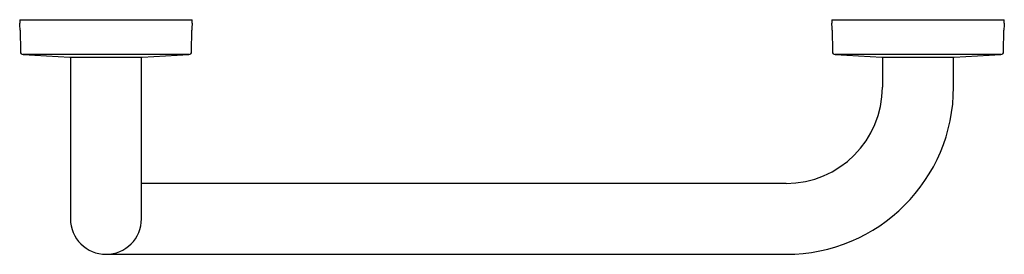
# Model space of a CAD drawing. Header units: millimetres. Extents: x 3411.767 to 3412.252, y 2179.899 to 2180.015.
import ezdxf

# ---------------------------------------------------------------- set-up
doc = ezdxf.new("R2010")
doc.units = ezdxf.units.MM
doc.layers.add('SANINDUSA', color=3, linetype='Continuous')

msp = doc.modelspace()

# ---------------------------------------------------------------- linework, layer by layer
at = {"layer": 'SANINDUSA'}
for p, q in [((3411.76718, 2180.01471), (3411.76718, 2180.01456)), ((3411.76718, 2180.01471), (3411.85218, 2180.01471)), ((3411.76718, 2180.01456), (3411.76718, 2180.01306)), ((3411.85218, 2180.01456), (3411.85218, 2180.01471)), ((3411.85218, 2180.01306), (3411.85218, 2180.01456)), ((3412.16718, 2180.01456), (3412.16718, 2180.01306)), ((3412.16718, 2180.01456), (3412.1749, 2180.01456)), ((3412.1749, 2180.01456), (3412.25218, 2180.01456)), ((3412.25218, 2180.01306), (3412.25218, 2180.01456)), ((3411.76738, 2180.00948), (3411.76751, 2179.99897)), ((3411.85185, 2179.99897), (3411.85199, 2180.00948)), ((3412.16738, 2180.00948), (3412.16751, 2179.99897)), ((3412.25185, 2179.99897), (3412.25199, 2180.00948)), ((3411.76893, 2179.99749), (3411.79188, 2179.99626)), ((3411.85043, 2179.99749), (3411.76893, 2179.99749)), ((3411.82748, 2179.99626), (3411.85043, 2179.99749)), ((3412.16893, 2179.99749), (3412.19188, 2179.99626)), ((3412.17453, 2179.99749), (3412.16893, 2179.99749)), ((3412.25043, 2179.99749), (3412.17453, 2179.99749)), ((3412.22748, 2179.99626), (3412.25043, 2179.99749)), ((3411.79188, 2179.99626), (3411.82742, 2179.99626)), ((3411.79218, 2179.99626), (3411.79218, 2179.98151)), ((3411.82718, 2179.98151), (3411.82718, 2179.99626)), ((3411.82742, 2179.99626), (3411.82748, 2179.99626)), ((3412.19188, 2179.99626), (3412.22748, 2179.99626)), ((3412.19218, 2179.99626), (3412.19218, 2179.98151)), ((3412.22718, 2179.98151), (3412.22718, 2179.99626)), ((3411.79218, 2179.98151), (3411.79218, 2179.91651)), ((3411.82718, 2179.91651), (3411.82718, 2179.98151)), ((3411.87468, 2179.93401), (3411.82718, 2179.93401)), ((3412.14468, 2179.93401), (3411.87468, 2179.93401)), ((3411.80968, 2179.89901), (3411.87468, 2179.89901)), ((3411.87468, 2179.89901), (3412.14468, 2179.89901))]:
    msp.add_line(p, q, dxfattribs=at)
for centre, radius, start, end in [((3411.72383, 2180.00891), 0.04355, 0.7478, 5.4676), ((3411.89554, 2180.00891), 0.04355, 174.5324, 179.2522), ((3412.12383, 2180.00891), 0.04355, 0.7478, 5.4676), ((3412.29554, 2180.00891), 0.04355, 174.5324, 179.2522), ((3411.76901, 2179.99899), 0.0015, 180.7478, 266.944), ((3411.85035, 2179.99899), 0.0015, 273.056, 359.2522), ((3412.16901, 2179.99899), 0.0015, 180.7478, 266.944), ((3412.25035, 2179.99899), 0.0015, 273.056, 359.2522), ((3412.14468, 2179.98151), 0.0475, 270, 0), ((3412.14468, 2179.98151), 0.0825, 270, 0), ((3411.80968, 2179.91651), 0.0175, 180, 0)]:
    msp.add_arc(centre, radius, start, end, dxfattribs=at)

doc.saveas('drawing.dxf')
